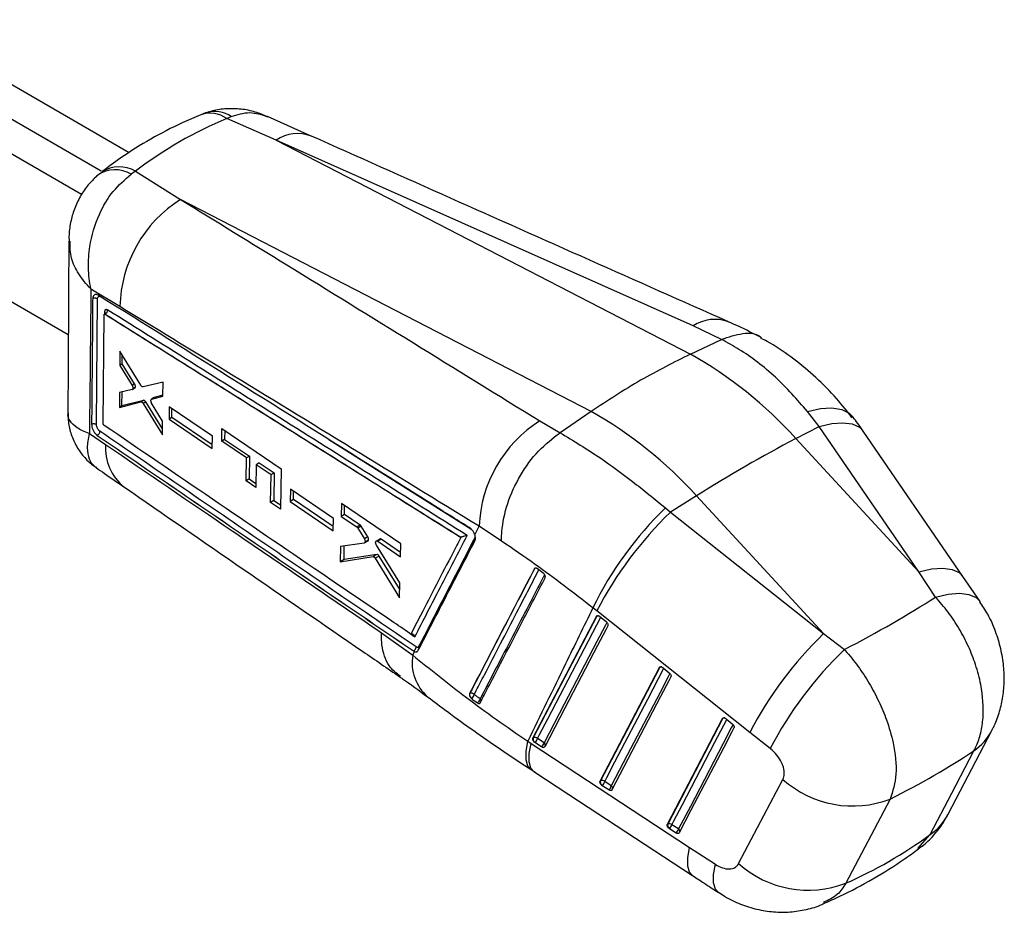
# Model space of a CAD drawing. Extents: x 79 to 836, y 26 to 563.
# Tile 16 of 16: x 691 to 836, y 296 to 427. Entities that reach past the tile are written whole.
import ezdxf

# ---------------------------------------------------------------- set-up
doc = ezdxf.new("R2010")
doc.units = 0
doc.header["$LTSCALE"] = 2
doc.layers.get('0').update_dxf_attribs({"linetype": 'CONTINUOUS'})

msp = doc.modelspace()

# ---------------------------------------------------------------- linework, layer by layer
at = {"color": 7, "linetype": 'CONTINUOUS'}
for p, q in [((706.811247, 407.529172), (672.864094, 427.126233)), ((702.709117, 404.794731), (668.444677, 424.574958)), ((699.7891, 401.377881), (664.02526, 422.023683)), ((639.203725, 414.578278), (697.846912, 380.724647)), ((721.21019, 412.557257), (721.855165, 412.860013)), ((728.463431, 409.381638), (721.21019, 412.557257)), ((733.645555, 409.973106), (727.180059, 412.857328)), ((728.463431, 409.381638), (789.494052, 377.843273)), ((789.922978, 382.004799), (728.463431, 409.381638)), ((707.764834, 404.80354), (707.088238, 404.344261)), ((707.764834, 404.80354), (714.391, 400.639728)), ((774.856687, 369.393302), (714.391, 400.639728)), ((705.452895, 384.843764), (701.175901, 387.442502)), ((701.992146, 367.504696), (702.150906, 385.976643)), ((702.980325, 367.643471), (703.134881, 383.646632)), ((703.199604, 383.760695), (703.179505, 383.749092)), ((703.278208, 383.737427), (703.28072, 383.738878)), ((703.281347, 383.738606), (703.28072, 383.738873)), ((794.106168, 380.021825), (789.922978, 382.004799)), ((789.494052, 377.843273), (794.103906, 380.020753)), ((794.103906, 380.020753), (794.106168, 380.021825)), ((705.441278, 378.296096), (705.424924, 376.19601)), ((708.51789, 373.269581), (705.441278, 378.296096)), ((705.788922, 376.406142), (705.797397, 377.714275)), ((705.788922, 376.406142), (705.424924, 376.19601)), ((705.424924, 376.19601), (707.244976, 373.242279)), ((707.618967, 373.458179), (705.788922, 376.406142)), ((707.618967, 373.458179), (707.244976, 373.242279)), ((707.272077, 372.644277), (707.647482, 372.860994)), ((707.728113, 372.981566), (707.352546, 372.764755)), ((711.800913, 373.736337), (708.872898, 373.026014)), ((711.777445, 371.671197), (711.800913, 373.736337)), ((705.392374, 372.185002), (705.373886, 370.001094)), ((707.238495, 372.630445), (705.392374, 372.185002)), ((705.748824, 370.217541), (705.762152, 372.274226)), ((710.48916, 371.448465), (710.102956, 371.225514)), ((710.13386, 371.238611), (711.777445, 371.671197)), ((710.519842, 371.461433), (710.13386, 371.238611)), ((711.778817, 371.79251), (710.519842, 371.461433)), ((705.373886, 370.001094), (708.526979, 370.819777)), ((705.748824, 370.217541), (705.373886, 370.001094)), ((708.911742, 371.041896), (705.748824, 370.217541)), ((708.911742, 371.041896), (708.526979, 370.819777)), ((709.268038, 370.802773), (708.881512, 370.579636)), ((708.881512, 370.579636), (711.709432, 365.959723)), ((711.720297, 366.852444), (709.268038, 370.802773)), ((711.734062, 367.983408), (710.125948, 370.631964)), ((712.720307, 370.089668), (712.698211, 368.289703)), ((719.069836, 365.769183), (712.720307, 370.089668)), ((713.101958, 368.522781), (712.698211, 368.289703)), ((713.101958, 368.522781), (713.11039, 369.824239)), ((719.050282, 364.504874), (713.101958, 368.522781)), ((774.856687, 369.393302), (770.294847, 366.277455)), ((808.460206, 367.204358), (806.75093, 369.40936)), ((703.127491, 367.354098), (703.105764, 367.371052)), ((711.709432, 365.959723), (711.734062, 367.983408)), ((712.698211, 368.289703), (719.041957, 363.96599)), ((767.330905, 367.999595), (770.28992, 366.274174)), ((805.047345, 365.417582), (808.460206, 367.204358)), ((823.15191, 345.778725), (808.460206, 367.204358)), ((700.953627, 366.162528), (703.348966, 364.528893)), ((702.074522, 365.915928), (702.117846, 365.884769)), ((719.041957, 363.96599), (719.069836, 365.769183)), ((720.458403, 365.021321), (720.48831, 366.907708)), ((720.48831, 366.907708), (729.226234, 360.970935)), ((720.889467, 366.635149), (720.880513, 365.265)), ((770.28992, 366.274174), (770.294847, 366.277455)), ((829.643099, 345.088245), (814.953277, 366.511284)), ((720.880513, 365.265), (720.458403, 365.021321)), ((724.091033, 362.549708), (720.458403, 365.021321)), ((720.880513, 365.265), (724.527686, 362.801782)), ((805.047345, 365.417582), (823.15191, 345.778725)), ((724.527686, 362.801782), (724.091033, 362.549708)), ((724.527686, 362.801782), (724.505841, 359.462988)), ((724.030789, 359.188746), (724.091033, 362.549708)), ((725.543998, 361.561026), (725.481619, 358.198832)), ((725.986545, 361.816503), (725.543998, 361.561026)), ((727.717782, 360.08176), (725.543998, 361.561026)), ((725.986545, 361.816503), (728.169226, 360.342373)), ((727.637956, 355.994278), (727.717782, 360.08176)), ((728.169226, 360.342373), (727.717782, 360.08176)), ((728.169226, 360.342373), (728.142681, 356.28565)), ((729.226234, 360.970935), (729.106844, 354.991507)), ((724.505841, 359.462988), (724.030789, 359.188746)), ((725.481619, 358.198832), (724.030789, 359.188746)), ((724.505841, 359.462988), (725.492717, 358.796479)), ((730.570367, 357.943111), (730.533388, 356.13457)), ((736.917639, 353.621409), (730.570367, 357.943111)), ((731.024715, 356.418207), (731.03254, 357.628428)), ((790.40998, 356.967611), (786.568444, 354.557498)), ((809.127325, 336.66404), (790.40998, 356.967611)), ((728.142681, 356.28565), (727.637956, 355.994278)), ((729.106844, 354.991507), (727.637956, 355.994278)), ((728.142681, 356.28565), (729.119504, 355.625924)), ((731.024715, 356.418207), (730.533388, 356.13457)), ((730.533388, 356.13457), (736.87632, 351.810458)), ((736.891032, 352.455654), (731.024715, 356.418207)), ((738.100122, 355.839046), (738.057119, 353.944937)), ((746.836356, 349.900334), (738.100122, 355.839046)), ((738.537279, 354.222128), (738.545785, 355.536089)), ((738.537279, 354.222128), (738.057119, 353.944937)), ((740.83462, 352.670323), (738.537279, 354.222128)), ((785.819843, 355.194275), (786.568444, 354.557498)), ((786.568444, 354.557498), (809.127325, 336.66404)), ((736.87632, 351.810458), (736.917639, 353.621409)), ((738.057119, 353.944937), (740.345319, 352.387856)), ((740.83462, 352.670323), (740.345319, 352.387856)), ((741.010252, 352.479209), (740.518982, 352.195605)), ((740.518982, 352.195605), (741.465681, 350.63553)), ((741.97685, 350.930621), (741.010252, 352.479209)), ((757.735513, 351.243677), (758.374051, 352.48113)), ((761.687792, 350.272483), (758.374051, 352.48113)), ((741.436888, 350.013911), (737.953661, 349.497337)), ((741.97685, 350.930621), (741.465681, 350.63553)), ((741.485054, 350.030983), (742.006553, 350.332038)), ((742.076692, 350.419899), (741.557103, 350.119947)), ((743.723045, 350.607396), (743.219961, 350.316971)), ((746.686903, 344.132589), (743.244766, 349.708713)), ((743.9366, 350.574994), (743.4348, 350.285311)), ((743.4348, 350.285311), (746.78783, 348.003159)), ((746.804076, 348.638054), (743.9366, 350.574994)), ((746.78783, 348.003159), (746.836356, 349.900334)), ((755.696666, 350.85947), (755.684391, 350.853828)), ((737.953661, 349.497337), (737.899977, 347.246985)), ((738.494344, 347.590106), (738.507223, 349.579434)), ((743.29107, 348.329428), (738.494344, 347.590106)), ((743.29107, 348.329428), (742.742402, 348.012689)), ((737.899977, 347.246985), (742.742402, 348.012689)), ((738.494344, 347.590106), (737.899977, 347.246985)), ((743.630438, 348.092149), (743.079941, 347.774354)), ((743.079941, 347.774354), (746.629276, 341.966238)), ((746.664357, 343.284614), (743.630438, 348.092149)), ((766.517402, 346.232332), (766.535852, 346.242983)), ((767.816929, 345.59166), (766.923609, 346.246476)), ((767.893709, 345.525969), (767.816929, 345.59166)), ((825.604844, 342.049386), (823.15191, 345.778725)), ((746.629276, 341.966238), (746.686903, 344.132589)), ((832.176733, 341.387481), (829.642547, 345.087054)), ((775.70363, 340.013761), (775.131238, 340.461859)), ((798.260934, 322.119529), (775.70363, 340.013761)), ((766.288999, 321.278871), (775.643059, 339.205754)), ((775.643059, 339.205754), (775.70237, 339.239994)), ((776.148828, 339.198332), (776.176072, 339.177267)), ((776.176072, 339.177267), (777.090755, 338.43671)), ((743.970003, 336.80005), (748.589171, 333.503834)), ((809.127325, 336.66404), (812.199613, 334.318268)), ((748.589171, 333.503834), (748.858794, 334.027067)), ((748.710993, 334.119512), (748.700324, 334.113354)), ((748.700324, 334.113354), (748.858794, 334.027067)), ((749.502317, 334.764402), (749.458544, 334.701684)), ((776.195426, 314.928533), (784.936164, 331.681672)), ((784.936164, 331.681672), (784.995469, 331.715908)), ((785.44205, 331.67413), (785.469167, 331.653159)), ((785.469167, 331.653159), (786.383814, 330.912601)), ((756.978064, 327.83449), (756.961892, 327.825154)), ((757.128458, 327.21208), (757.236389, 327.111845)), ((786.101972, 308.578285), (794.229067, 324.157453)), ((794.229067, 324.157453), (794.288362, 324.191683)), ((794.735101, 324.149748), (794.762028, 324.128916)), ((794.762028, 324.128916), (795.676643, 323.388339)), ((801.267028, 319.732497), (798.260934, 322.119529)), ((827.472428, 310.047082), (833.911571, 322.389602)), ((765.549016, 320.810891), (766.016166, 320.505557)), ((766.348347, 321.313132), (766.288999, 321.278871)), ((766.601805, 320.612273), (766.494473, 320.695828)), ((767.57684, 319.987242), (766.601805, 320.612273)), ((767.943838, 320.594578), (766.968823, 321.2196)), ((766.016166, 320.505557), (789.391674, 305.169764)), ((766.026418, 316.629335), (766.626452, 316.239377)), ((776.254781, 314.962799), (776.195426, 314.928533)), ((777.85028, 314.244279), (776.875238, 314.869301)), ((796.6013, 302.783636), (803.132734, 315.191818)), ((776.508263, 314.261953), (776.400803, 314.345626)), ((777.483291, 313.636939), (776.508263, 314.261953)), ((786.161339, 308.612557), (786.101972, 308.578285)), ((786.414856, 307.911737), (786.307202, 307.995581)), ((787.389922, 307.286724), (786.414856, 307.911737)), ((787.756872, 307.894077), (786.781811, 308.519083)), ((789.391674, 305.169764), (793.180078, 302.686868))]:
    msp.add_line(p, q, dxfattribs=at)
at = {"color": 8, "linetype": 'CONTINUOUS'}
for p, q in [((703.188372, 384.058462), (703.185732, 383.752686)), ((736.225815, 365.264589), (757.154317, 352.131461)), ((748.32257, 336.595295), (748.896851, 336.204529)), ((823.015415, 304.996092), (824.83111, 307.064967))]:
    msp.add_line(p, q, dxfattribs=at)
at = {"color": 8, "linetype": 'CONTINUOUS', "flags": 128}
for points in [[(703.20018, 383.757945), (703.22244, 383.766847), (703.260474, 383.75442), (703.280919, 383.738987), (703.281347, 383.738606), (703.281347, 383.738606)], [(806.75093, 369.40936), (808.660469, 369.829968), (810.360385, 369.927115), (811.791675, 369.697452), (812.904719, 369.148948), (813.474917, 368.582913)], [(808.460206, 367.204358), (810.332501, 367.624886), (811.981077, 367.745649), (813.34958, 367.562519), (814.391213, 367.081747), (814.951972, 366.512498)], [(823.15191, 345.778725), (825.024575, 346.199876), (826.673332, 346.320998), (828.041764, 346.137943), (829.083049, 345.65697), (829.64183, 345.089545)], [(825.604844, 342.049386), (827.495303, 342.485617), (829.161351, 342.619338), (830.545385, 342.445898), (831.59946, 341.971325), (832.180833, 341.384682)], [(766.968823, 321.2196), (767.270408, 321.797579), (768.476754, 324.109493), (773.302105, 333.357166), (776.290593, 339.084545)], [(777.19778, 338.329636), (776.935975, 337.827902), (775.729667, 335.515989), (770.90436, 326.268362), (767.943838, 320.594578)], [(775.70237, 339.239994), (775.735666, 339.286993), (775.774283, 339.3174)], [(776.875238, 314.869301), (777.176781, 315.447255), (778.382955, 317.75907), (783.207638, 327.006332), (785.583697, 331.560427)], [(786.490868, 330.805514), (786.229137, 330.303838), (785.02299, 327.992033), (780.198391, 318.74482), (777.85028, 314.244279)], [(784.995469, 331.715908), (785.028783, 331.762913), (785.067382, 331.793315)], [(786.781811, 308.519083), (787.083291, 309.097001), (788.289215, 311.408671), (793.112911, 320.655338), (794.876581, 324.036157)], [(794.288362, 324.191683), (794.321693, 324.238703), (794.360257, 324.2691)], [(795.783724, 323.281243), (795.522068, 322.77966), (794.316182, 320.468012), (789.49261, 311.221422), (787.756872, 307.894077)], [(766.037517, 316.624968), (765.563588, 317.147137), (765.29257, 318.056848), (765.287649, 319.291598), (765.549016, 320.810891)], [(766.45481, 316.352137), (766.00341, 316.858809), (765.740655, 317.762771), (765.744944, 318.991808), (766.016166, 320.505557)], [(789.830657, 301.018217), (789.379513, 301.524393), (789.116634, 302.427949), (789.120737, 303.656503), (789.391674, 305.169764)], [(793.629205, 298.529286), (793.182501, 299.024861), (792.912098, 299.930143), (792.911282, 301.164455), (793.180078, 302.686868)]]:
    msp.add_lwpolyline(points, dxfattribs=at)
at = {"color": 7, "linetype": 'CONTINUOUS', "flags": 128}
for points in [[(775.70237, 339.239994), (771.008076, 330.243452), (766.348347, 321.313132)], [(777.331903, 337.822442), (777.030323, 337.244466), (775.824025, 334.932555), (770.998766, 325.684925), (768.038282, 320.011142)], [(784.995469, 331.715908), (780.607845, 323.306229), (776.254781, 314.962799)], [(786.624994, 330.298337), (786.32346, 329.720388), (785.117324, 327.40859), (780.292806, 318.161367), (777.944736, 313.660825)], [(794.288362, 324.191683), (790.207556, 316.368977), (786.161339, 308.612557)], [(795.917842, 322.774092), (795.616375, 322.196181), (794.410508, 319.884538), (789.587042, 310.637949), (787.851331, 307.310609)], [(824.83111, 307.064967), (828.017156, 313.179398), (831.257889, 319.398783)], [(766.455171, 316.35191), (771.596488, 312.979227), (789.8311, 301.018108)], [(818.940473, 312.295764), (815.646513, 306.042899), (812.405287, 299.890105)]]:
    msp.add_lwpolyline(points, dxfattribs=at)
at = {"color": 8, "linetype": 'CONTINUOUS'}
for centre, radius, start, end in [((719.417651, 409.234976), 4.368337, 56.08268737, 106.45485523), ((718.742042, 409.12464), 4.227838, 54.28281267, 109.04365616), ((731.630407, 404.655777), 5.688893, 69.16192359, 123.82751654), ((705.349999, 400.564307), 4.878783, 60.33244525, 121.971669), ((793.091137, 377.282874), 5.686282, 69.41558062, 123.85949781), ((710.519912, 363.930904), 7.195835, 175.23311051, 231.41974859), ((766.70118, 346.161609), 0.184269, 120.44190862, 153.79385587), ((766.760088, 345.822828), 0.476247, 80.03631146, 118.08878667), ((775.922144, 338.833008), 0.462535, 84.2999035, 118.36926157), ((749.02466, 334.42943), 0.512228, 1.27310886, 32.10748355), ((749.144393, 334.479614), 0.457399, 9.10254582, 38.50816103), ((755.238318, 332.412868), 6.738054, 170.68215785, 228.48908148), ((785.216545, 331.305121), 0.466498, 82.50612215, 118.28805151), ((758.210252, 326.715195), 0.456201, 1.18510535, 47.30370476), ((794.509444, 323.781042), 0.466372, 82.51995407, 118.29722401), ((826.525602, 326.269712), 8.342913, 304.55675562, 332.30153043), ((767.68069, 320.229436), 0.450083, 352.24645574, 54.22073182), ((777.588814, 313.88039), 0.448085, 351.17207734, 54.30154533), ((820.088069, 313.926343), 8.341158, 304.65480847, 332.28746834), ((787.495418, 307.530176), 0.448087, 351.17282705, 54.30365895)]:
    msp.add_arc(centre, radius, start, end, dxfattribs=at)
at = {"color": 7, "linetype": 'CONTINUOUS'}
for centre, radius, start, end in [((704.727216, 400.49932), 4.511983, 58.447603, 124.32589537), ((724.549067, 384.465028), 19.099927, 122.12972385, 178.86379776), ((703.072341, 383.850116), 0.238478, 3.80702189, 60.88820148), ((759.90577, 324.860576), 60.684699, 41.9377987, 60.81874685), ((745.268404, 316.410605), 60.684699, 41.9377987, 60.81874685), ((777.513217, 351.778566), 19.152057, 122.1174346, 177.89771863), ((906.437629, 172.882741), 217.599758, 117.77162537, 122.2229981), ((821.900441, 317.773637), 51.98186, 133.9555262, 154.12149866), ((825.181966, 314.381374), 55.723649, 133.8638256, 152.61346154), ((847.724456, 296.49616), 55.706347, 133.85754647, 152.6146888), ((748.369714, 334.764727), 0.729913, 297.87604374, 355.65998031), ((850.900466, 293.920442), 55.944082, 133.77097235, 152.52314527), ((757.218939, 327.309155), 0.577925, 42.26375496, 114.63222328), ((757.5895, 327.652858), 0.637844, 163.45551176, 223.71270667), ((756.651833, 327.957689), 1.028182, 304.64807497, 345.36081418), ((757.505503, 327.312064), 1.047297, 305.61233121, 345.53626924), ((766.95672, 321.131197), 0.634995, 163.35060535, 223.2849026), ((766.588022, 320.798264), 0.567921, 47.8929282, 114.96230893), ((765.658097, 321.597133), 1.364014, 313.77761483, 343.93181284), ((766.633186, 320.972021), 1.363917, 313.77831071, 343.93458835), ((776.862989, 314.780838), 0.634843, 163.34412874, 223.27833886), ((776.494472, 314.447962), 0.567899, 47.89575624, 114.96512265), ((775.564347, 315.246833), 1.364172, 313.78332418, 343.93376632), ((813.410777, 326.702983), 15.431963, 228.23908262, 290.99751701), ((776.539724, 314.621643), 1.363803, 313.77784554, 343.93669085), ((786.769536, 308.430615), 0.634829, 163.34549892, 223.25739638), ((786.401057, 308.097727), 0.567903, 47.89774306, 114.96790304), ((785.471269, 308.896375), 1.36377, 313.78040896, 343.93940557), ((786.445678, 308.271745), 1.364501, 313.78913032, 343.93182734), ((806.876136, 314.296944), 15.431414, 228.25328244, 290.99613031)]:
    msp.add_arc(centre, radius, start, end, dxfattribs=at)
for centre, major_axis, ratio, start_param, end_param in [((791.726942, 271.950485), (-76.745863, 137.590926), 0.6153948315, 6.2118623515, 6.3721087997), ((707.433356, 373.278383), (-0.205888, 0.421771), 0.5347049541, 3.03531282, 3.7080365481), ((740.83214, 352.294394), (-0.201553, 0.41289), 0.5347049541, 4.9050020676, 5.5349897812), ((741.793276, 350.747766), (-0.205066, 0.420086), 0.5347049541, 2.9789593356, 3.6011413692), ((718.317096, 341.818767), (131.02784, 30.822469), 0.2868799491, 5.4414622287, 5.6011234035), ((718.317096, 341.818767), (136.038409, 11.195028), 0.3959432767, 5.5118124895, 5.6585165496), ((767.651081, 435.511129), (-34.454084, 139.139941), 0.6616607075, 3.2561780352, 3.4042944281)]:
    msp.add_ellipse(centre, major_axis=major_axis, ratio=ratio, start_param=start_param, end_param=end_param, dxfattribs=at)
for points, knots in [([(718.528212, 413.534684), (718.21316, 413.442769), (717.811089, 413.325467), (717.437005, 413.137829), (717.356043, 413.097218)], [0, 0, 0, 0, 0.783572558, 1, 1, 1, 1]), ([(727.173218, 412.839691), (726.588588, 413.083867), (725.343856, 413.60374), (723.307008, 413.998682), (721.17864, 414.049753), (719.442751, 413.842282), (718.487412, 413.487365), (718.190388, 413.377018)], [0, 0, 0, 0, 0.2058660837, 0.4383083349, 0.6697417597, 0.897319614, 1, 1, 1, 1]), ([(717.364355, 413.121839), (716.446892, 412.731106), (713.924185, 411.656726), (709.956082, 409.581171), (706.01593, 407.131416), (703.695942, 405.397528), (702.767146, 404.703375)], [0, 0, 0, 0, 0.1766418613, 0.4857040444, 0.7941041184, 1, 1, 1, 1]), ([(795.090084, 382.607914), (788.280589, 385.636293), (767.783663, 394.751867), (747.320221, 403.88428), (733.65515, 409.982721)], [0, 0, 0, 0, 0.3322202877, 1, 1, 1, 1]), ([(702.205662, 404.202026), (701.770997, 403.810269), (700.829982, 402.962147), (699.702103, 401.341025), (698.786899, 399.495405), (698.202882, 397.505721), (697.924065, 395.825219), (697.949668, 394.80672), (697.95773, 394.48601)], [0, 0, 0, 0, 0.15959378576, 0.34550815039, 0.53647987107, 0.7213644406, 0.9122618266, 1, 1, 1, 1]), ([(701.175901, 387.442502), (701.17387, 387.451938), (700.95579, 388.465127), (700.72028, 390.532662), (700.966629, 394.300705), (702.142403, 398.259821), (704.331235, 401.976993), (706.177284, 403.56208), (707.088238, 404.344261)], [0, 0, 0, 0, 0.0015931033, 0.1710505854, 0.332209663, 0.5873878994, 0.7963916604, 1, 1, 1, 1]), ([(702.311734, 404.319251), (702.268576, 404.288964), (702.144494, 404.20189), (702.033474, 404.097625), (701.961069, 404.029627)], [0, 0, 0, 0, 0.3478237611, 1, 1, 1, 1]), ([(714.391, 400.639728), (719.602619, 397.431773), (737.263966, 386.560524), (754.899425, 375.673799), (767.330905, 367.999595)], [0, 0, 0, 0, 0.2950861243, 1, 1, 1, 1]), ([(697.918799, 394.492834), (697.914561, 393.446738), (697.880334, 384.998457), (697.828278, 376.539599), (697.782667, 369.128146)], [0, 0, 0, 0, 0.1238235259, 1, 1, 1, 1]), ([(701.175901, 387.442502), (701.142503, 383.878183), (701.076037, 376.78486), (700.994295, 369.691534), (700.953627, 366.162528)], [0, 0, 0, 0, 0.5024892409, 1, 1, 1, 1]), ([(701.436461, 386.013305), (701.434346, 385.736748), (701.42377, 384.353963), (701.375657, 378.198765), (701.322161, 372.31822), (701.278732, 367.5443)], [0, 0, 0, 0, 0.0449322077, 0.2246606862, 1, 1, 1, 1]), ([(702.263434, 386.527847), (702.16728, 386.575737), (701.975092, 386.671459), (701.723445, 386.641241), (701.537428, 386.482612), (701.449077, 386.250405), (701.439657, 386.073962), (701.436455, 386.013981)], [0, 0, 0, 0, 0.2220799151, 0.4438862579, 0.6651385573, 0.8861661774, 1, 1, 1, 1]), ([(702.150909, 385.977314), (702.126658, 385.991896), (702.078157, 386.021059), (701.987829, 386.052869), (701.889282, 386.074104), (701.785204, 386.083133), (701.680326, 386.079809), (701.579249, 386.064059), (701.497332, 386.040663), (701.453232, 386.020843), (701.436461, 386.013305)], [0, 0, 0, 0, 0.1313428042, 0.2626789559, 0.3940304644, 0.5253649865, 0.6567081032, 0.7880507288, 0.9193957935, 1, 1, 1, 1]), ([(702.150898, 385.976648), (702.154002, 386.023853), (702.16177, 386.141982), (702.227146, 386.283755), (702.348032, 386.368977), (702.499062, 386.373617), (702.607916, 386.317385), (702.658005, 386.29151)], [0, 0, 0, 0, 0.147098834, 0.3681104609, 0.5894719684, 0.8110956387, 1, 1, 1, 1]), ([(702.52714, 386.539086), (702.489005, 386.553677), (702.410955, 386.583541), (702.31335, 386.546692), (702.263434, 386.527847)], [0, 0, 0, 0, 0.4885939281, 1, 1, 1, 1]), ([(757.052771, 352.205702), (756.833079, 352.343613), (755.734597, 353.03318), (751.120703, 355.929188), (733.092594, 367.242217), (715.917684, 377.986227), (702.263733, 386.52765)], [0, 0, 0, 0, 0.01204122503, 0.06020717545, 0.25287037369, 1, 1, 1, 1]), ([(703.652566, 384.348471), (703.62452, 384.36408), (703.542895, 384.409509), (703.414207, 384.428608), (703.291113, 384.375426), (703.206341, 384.251401), (703.19437, 384.122923), (703.188364, 384.058467)], [0, 0, 0, 0, 0.1156524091, 0.3365940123, 0.5572956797, 0.7779007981, 1, 1, 1, 1]), ([(758.374051, 352.48113), (745.945666, 360.105429), (728.315317, 370.920918), (710.661719, 381.671674), (705.452895, 384.843764)], [0, 0, 0, 0, 0.7049426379, 1, 1, 1, 1]), ([(703.134882, 383.646633), (703.136775, 383.666618), (703.140561, 383.70659), (703.166992, 383.74524), (703.205395, 383.761782), (703.245053, 383.755753), (703.26995, 383.741992), (703.278208, 383.737427)], [0, 0, 0, 0, 0.2227392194, 0.4455088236, 0.6680157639, 0.8898911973, 1, 1, 1, 1]), ([(703.311277, 383.886262), (703.310637, 383.883718), (703.309096, 383.877588), (703.28218, 383.820861), (703.228448, 383.784399), (703.196953, 383.763027)], [0, 0, 0, 0, 0.2269072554, 0.5468652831, 1, 1, 1, 1]), ([(703.278208, 383.737427), (712.070388, 378.22769), (729.549472, 367.274189), (747.007802, 356.30526), (755.684391, 350.853828)], [0, 0, 0, 0, 0.5030115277, 1, 1, 1, 1]), ([(703.28072, 383.738878), (712.01317, 378.268289), (729.494876, 367.316583), (746.958763, 356.351699), (755.695776, 350.860029), (755.696666, 350.85947)], [0, 0, 0, 0, 0.4994938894, 0.9999490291, 1, 1, 1, 1]), ([(703.281347, 383.738606), (703.331273, 383.769877), (703.431123, 383.832419), (703.554704, 383.992045), (703.639371, 384.174504), (703.648168, 384.290482), (703.652566, 384.348471)], [0, 0, 0, 0, 0.2500004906, 0.4999979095, 0.7499995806, 1, 1, 1, 1]), ([(756.605747, 351.121122), (747.687662, 356.724425), (730.048033, 367.807543), (712.385456, 378.875937), (703.652566, 384.348471)], [0, 0, 0, 0, 0.5055710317, 1, 1, 1, 1]), ([(799.822167, 380.341901), (798.759361, 380.890557), (797.23014, 381.679992), (795.587406, 382.387574), (795.086371, 382.603388)], [0, 0, 0, 0, 0.6949991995, 1, 1, 1, 1]), ([(794.106168, 380.021825), (795.14485, 380.379398), (797.222213, 381.094542), (799.261089, 380.947084), (799.94046, 380.290137), (799.955606, 380.27549)], [0, 0, 0, 0, 0.4943636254, 0.9887269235, 1, 1, 1, 1]), ([(813.3332, 368.483685), (812.460378, 369.582735), (810.682639, 371.821248), (807.648327, 374.815198), (804.339339, 377.474997), (801.737557, 379.265514), (800.19535, 380.026873), (799.894683, 380.175307)], [0, 0, 0, 0, 0.23009889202, 0.46865854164, 0.70654558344, 0.94278835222, 1, 1, 1, 1]), ([(806.75093, 369.40936), (805.212814, 371.151448), (802.094887, 374.682844), (797.696985, 378.008308), (794.956738, 379.543091), (794.103906, 380.020753)], [0, 0, 0, 0, 0.4014119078, 0.8137047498, 1, 1, 1, 1]), ([(789.494052, 377.843273), (787.047519, 376.6233), (782.154454, 374.183355), (777.289276, 370.989986), (774.856687, 369.393302)], [0, 0, 0, 0, 0.5000000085, 1, 1, 1, 1]), ([(707.244976, 373.242279), (707.269961, 373.195849), (707.319936, 373.102981), (707.359673, 372.953695), (707.367048, 372.839199), (707.356163, 372.783324), (707.352546, 372.764755)], [0, 0, 0, 0, 0.2864548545, 0.5729695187, 0.8580824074, 1, 1, 1, 1]), ([(707.728113, 372.981566), (707.733729, 373.020338), (707.744961, 373.097882), (707.71813, 373.242653), (707.671764, 373.366437), (707.632459, 373.434734), (707.618967, 373.458179)], [0, 0, 0, 0, 0.2836143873, 0.5672296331, 0.851441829, 1, 1, 1, 1]), ([(708.872898, 373.026014), (708.843452, 373.02416), (708.784566, 373.020453), (708.681753, 373.076851), (708.58916, 373.163342), (708.539327, 373.237625), (708.51789, 373.269581)], [0, 0, 0, 0, 0.2658586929, 0.5316600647, 0.7985237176, 1, 1, 1, 1]), ([(707.352546, 372.764755), (707.34116, 372.730528), (707.32325, 372.676686), (707.283315, 372.656996), (707.268767, 372.649823)], [0, 0, 0, 0, 0.6356937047, 1, 1, 1, 1]), ([(708.526979, 370.819777), (708.556143, 370.822097), (708.614467, 370.826738), (708.716793, 370.771777), (708.809585, 370.686162), (708.859754, 370.61186), (708.881512, 370.579636)], [0, 0, 0, 0, 0.2650792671, 0.5301197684, 0.7962187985, 1, 1, 1, 1]), ([(709.268038, 370.802773), (709.238866, 370.844363), (709.180521, 370.927544), (709.077512, 371.010848), (708.984134, 371.0506), (708.933515, 371.044514), (708.911742, 371.041896)], [0, 0, 0, 0, 0.2661852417, 0.5323701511, 0.798860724, 1, 1, 1, 1]), ([(710.125956, 370.631963), (710.101227, 370.679186), (710.051766, 370.773643), (710.013473, 370.924472), (710.008966, 371.024232), (710.015405, 371.070689), (710.016385, 371.077755)], [0, 0, 0, 0, 0.3150676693, 0.6302033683, 0.9437513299, 1, 1, 1, 1]), ([(710.016385, 371.077755), (710.026086, 371.113245), (710.045486, 371.184222), (710.095897, 371.226053), (710.128254, 371.236756), (710.13386, 371.238611)], [0, 0, 0, 0, 0.4525936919, 0.9051488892, 1, 1, 1, 1]), ([(697.835963, 369.132423), (697.82663, 368.792343), (697.799738, 367.812413), (698.16787, 366.210355), (698.916283, 364.385274), (700.046101, 362.788067), (701.106604, 361.697001), (701.807431, 361.26043), (701.97869, 361.153747)], [0, 0, 0, 0, 0.1085973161, 0.3129200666, 0.5194980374, 0.7361991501, 0.9355358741, 1, 1, 1, 1]), ([(814.946356, 366.502563), (814.686913, 366.890104), (814.212256, 367.599117), (813.699515, 368.249983), (813.467034, 368.545091)], [0, 0, 0, 0, 0.54659117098, 1, 1, 1, 1]), ([(701.278732, 367.544239), (701.294186, 367.551074), (701.337349, 367.570163), (701.418109, 367.593263), (701.519993, 367.609033), (701.62562, 367.612212), (701.730317, 367.602903), (701.829259, 367.581251), (701.919714, 367.548958), (701.968002, 367.51945), (701.992146, 367.504696)], [0, 0, 0, 0, 0.0738002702, 0.2061132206, 0.3384297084, 0.4707497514, 0.6030535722, 0.7353664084, 0.8676803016, 1, 1, 1, 1]), ([(701.278747, 367.544288), (701.287312, 367.416883), (701.30444, 367.162096), (701.447776, 366.739617), (701.660106, 366.348551), (701.883601, 366.072368), (702.026095, 365.955609), (702.074522, 365.915928)], [0, 0, 0, 0, 0.2213708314, 0.4426992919, 0.6641074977, 0.8858448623, 1, 1, 1, 1]), ([(702.507813, 366.485192), (702.460297, 366.522712), (702.354644, 366.606138), (702.20444, 366.804293), (702.080159, 367.048018), (702.00413, 367.294547), (701.995936, 367.438315), (701.992154, 367.50469)], [0, 0, 0, 0, 0.1751773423, 0.389509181, 0.6033615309, 0.8168783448, 1, 1, 1, 1]), ([(703.105764, 367.371052), (703.096555, 367.379805), (703.071124, 367.403975), (703.033386, 367.457552), (703.000157, 367.528577), (702.982834, 367.593385), (702.981038, 367.62946), (702.980342, 367.643461)], [0, 0, 0, 0, 0.1348338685, 0.372339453, 0.6101851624, 0.848709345, 1, 1, 1, 1]), ([(748.313752, 336.593169), (748.256003, 336.632418), (747.325644, 337.264748), (742.905051, 340.269406), (727.886701, 350.478951), (713.765197, 360.103752), (703.127491, 367.354098)], [0, 0, 0, 0, 0.0038298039, 0.061700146, 0.293180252, 1, 1, 1, 1]), ([(702.118198, 365.884527), (709.870981, 360.585186), (725.376569, 349.986489), (740.925732, 339.404404), (748.700324, 334.113354)], [0, 0, 0, 0, 0.4999992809, 1, 1, 1, 1]), ([(702.119713, 365.885624), (702.170406, 365.916319), (702.271792, 365.977711), (702.399774, 366.134631), (702.489643, 366.314049), (702.501868, 366.42807), (702.507981, 366.485081)], [0, 0, 0, 0, 0.2499971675, 0.4999978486, 0.749995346, 1, 1, 1, 1]), ([(702.119889, 365.885503), (709.874717, 360.587292), (725.384398, 349.990852), (740.935453, 339.409965), (748.710993, 334.119512)], [0, 0, 0, 0, 0.4999992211, 1, 1, 1, 1]), ([(749.097534, 334.709491), (741.32213, 340.001061), (725.771547, 350.584048), (710.262316, 361.184861), (702.507813, 366.485192)], [0, 0, 0, 0, 0.5000072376, 1, 1, 1, 1]), ([(761.687792, 350.272483), (761.686554, 350.337744), (761.677749, 350.801996), (761.743497, 352.586667), (762.41864, 355.857573), (764.326433, 360.027067), (767.035415, 363.778846), (769.205084, 365.442398), (770.28992, 366.274174)], [0, 0, 0, 0, 0.0117700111, 0.0837291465, 0.3128050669, 0.5418736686, 0.7709366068, 1, 1, 1, 1]), ([(770.294847, 366.277455), (772.274074, 365.082128), (775.754528, 362.980157), (780.999427, 359.140413), (784.203416, 356.517531), (785.819843, 355.194275)], [0, 0, 0, 0, 0.39513616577, 0.69484352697, 1, 1, 1, 1]), ([(703.348966, 364.528893), (709.554143, 360.295744), (723.075885, 351.071261), (736.633842, 341.810834), (743.970003, 336.80005)], [0, 0, 0, 0, 0.4589036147, 1, 1, 1, 1]), ([(701.956719, 361.130427), (702.362354, 360.847482), (703.718806, 359.90131), (705.079966, 358.963307), (706.034084, 358.305805)], [0, 0, 0, 0, 0.2990411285, 1, 1, 1, 1]), ([(706.033416, 358.305622), (717.76247, 350.212466), (731.2978, 340.872963), (744.86773, 331.550779), (746.678623, 330.306743)], [0, 0, 0, 0, 0.8665510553, 1, 1, 1, 1]), ([(740.345319, 352.387856), (740.379097, 352.361028), (740.441984, 352.31108), (740.494619, 352.232143), (740.518982, 352.195605)], [0, 0, 0, 0, 0.53712258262, 1, 1, 1, 1]), ([(748.896851, 336.204529), (750.155717, 338.641795), (752.723387, 343.61301), (755.294956, 348.586177), (756.605747, 351.121122)], [0, 0, 0, 0, 0.4902755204, 1, 1, 1, 1]), ([(756.605747, 351.121122), (756.604599, 351.120927), (756.532216, 351.108637), (756.374124, 351.076041), (756.128781, 351.011671), (755.923907, 350.946991), (755.788319, 350.898403), (755.724733, 350.871392), (755.696666, 350.85947)], [0, 0, 0, 0, 0.0053221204, 0.3355923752, 0.6405085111, 0.80901313, 0.9156997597, 1, 1, 1, 1]), ([(757.394778, 351.887229), (757.313216, 351.979856), (757.202177, 352.105958), (757.084113, 352.184778), (757.052771, 352.205702)], [0, 0, 0, 0, 0.7345338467, 1, 1, 1, 1]), ([(757.735513, 351.243677), (757.729008, 351.26303), (757.680763, 351.406567), (757.574578, 351.637993), (757.447313, 351.814406), (757.394778, 351.887229)], [0, 0, 0, 0, 0.083836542, 0.6218045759, 1, 1, 1, 1]), ([(757.743635, 350.319644), (757.774788, 350.404728), (757.837094, 350.574893), (757.826718, 350.909393), (757.764173, 351.138634), (757.735513, 351.243677)], [0, 0, 0, 0, 0.3514057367, 0.7027995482, 1, 1, 1, 1]), ([(741.557103, 350.119947), (741.541197, 350.090639), (741.511753, 350.036385), (741.460468, 350.020986), (741.436888, 350.013906)], [0, 0, 0, 0, 0.5402020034, 1, 1, 1, 1]), ([(741.465681, 350.63553), (741.490351, 350.588811), (741.539697, 350.495363), (741.57783, 350.344861), (741.584944, 350.213482), (741.565761, 350.149034), (741.557103, 350.119947)], [0, 0, 0, 0, 0.2622110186, 0.5244839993, 0.785382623, 1, 1, 1, 1]), ([(742.076692, 350.419899), (742.085929, 350.455185), (742.104403, 350.525756), (742.088646, 350.665796), (742.045695, 350.806747), (741.998635, 350.891424), (741.97685, 350.930621)], [0, 0, 0, 0, 0.2587255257, 0.5174385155, 0.7766232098, 1, 1, 1, 1]), ([(743.244766, 349.708713), (743.219793, 349.754586), (743.16984, 349.846344), (743.129766, 349.995778), (743.121184, 350.119042), (743.134915, 350.180339), (743.140338, 350.204552)], [0, 0, 0, 0, 0.27434682, 0.5487648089, 0.8217559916, 1, 1, 1, 1]), ([(743.140338, 350.204552), (743.153754, 350.236075), (743.180583, 350.299115), (743.256736, 350.339649), (743.344664, 350.336745), (743.40651, 350.301454), (743.4348, 350.285311)], [0, 0, 0, 0, 0.2598709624, 0.5196892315, 0.7802970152, 1, 1, 1, 1]), ([(743.9366, 350.574994), (743.902874, 350.593023), (743.835417, 350.629084), (743.761371, 350.632512), (743.732787, 350.608311), (743.726048, 350.602605)], [0, 0, 0, 0, 0.43313884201, 0.86634008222, 1, 1, 1, 1]), ([(755.684391, 350.853828), (755.681481, 350.848196), (755.281718, 350.074201), (753.291688, 346.22932), (750.838315, 341.48063), (748.782967, 337.501551), (748.313752, 336.593169)], [0, 0, 0, 0, 0.0011841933, 0.1627188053, 0.8088574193, 1, 1, 1, 1]), ([(749.409765, 334.209919), (750.797698, 336.894329), (753.573566, 342.263149), (756.353612, 347.634145), (757.743635, 350.319644)], [0, 0, 0, 0, 0.4999998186, 1, 1, 1, 1]), ([(757.83231, 350.875027), (756.4429, 348.189386), (753.664083, 342.818109), (750.889572, 337.44897), (749.502317, 334.764402)], [0, 0, 0, 0, 0.5000004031, 1, 1, 1, 1]), ([(775.131238, 340.461859), (773.708143, 341.560999), (770.840203, 343.776078), (766.299911, 347.147824), (763.335166, 349.156406), (761.687792, 350.272483)], [0, 0, 0, 0, 0.3044235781, 0.6134997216, 1, 1, 1, 1]), ([(743.630438, 348.092149), (743.600962, 348.133489), (743.542013, 348.216167), (743.438568, 348.298094), (743.352577, 348.332876), (743.307093, 348.330326), (743.29107, 348.329428)], [0, 0, 0, 0, 0.2821271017, 0.564238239, 0.846493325, 1, 1, 1, 1]), ([(742.742402, 348.012689), (742.772816, 348.01238), (742.833639, 348.011764), (742.936609, 347.949085), (743.020808, 347.864064), (743.06432, 347.798052), (743.079941, 347.774354)], [0, 0, 0, 0, 0.2803450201, 0.5606285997, 0.8422638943, 1, 1, 1, 1]), ([(766.517402, 346.232332), (764.924068, 343.164052), (761.737401, 337.027489), (758.553729, 330.8926), (756.961892, 327.825154)], [0, 0, 0, 0, 0.4999998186, 1, 1, 1, 1]), ([(766.535852, 346.242983), (764.942141, 343.174537), (763.336221, 340.082585), (760.150399, 333.946271), (758.558133, 330.878631), (756.978064, 327.83449)], [0, 0, 0, 0, 0.4999998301, 0.5038299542, 1, 1, 1, 1]), ([(766.923609, 346.246476), (766.88114, 346.272868), (766.796203, 346.325649), (766.675216, 346.343088), (766.575611, 346.314745), (766.53631, 346.259102), (766.517402, 346.232332)], [0, 0, 0, 0, 0.2547713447, 0.50952602, 0.7640310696, 1, 1, 1, 1]), ([(768.097586, 344.888395), (768.110037, 344.922457), (768.135668, 344.992569), (768.122749, 345.134867), (768.069706, 345.287745), (767.988281, 345.424469), (767.921901, 345.495712), (767.893709, 345.525969)], [0, 0, 0, 0, 0.20175594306, 0.41529636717, 0.6288356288, 0.84236639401, 1, 1, 1, 1]), ([(758.530932, 326.473324), (758.630547, 326.665151), (759.129893, 327.626729), (761.228387, 331.667457), (764.317253, 337.613776), (767.00766, 342.791016), (768.097586, 344.888395)], [0, 0, 0, 0, 0.0312554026, 0.1566755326, 0.6583561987, 1, 1, 1, 1]), ([(831.257889, 319.398783), (831.374584, 319.618354), (831.797862, 320.414783), (832.325449, 321.995663), (832.780555, 324.943259), (832.538435, 328.419511), (831.590712, 332.031517), (830.501601, 334.808526), (829.137392, 337.42153), (827.507181, 339.893447), (826.238959, 341.330737), (825.604844, 342.049386)], [0, 0, 0, 0, 0.0397794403, 0.1442886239, 0.2487973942, 0.4532801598, 0.5694192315, 0.6764344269, 0.7834510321, 0.891724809, 1, 1, 1, 1]), ([(833.885779, 322.404753), (833.972363, 322.55108), (834.445665, 323.350963), (835.002915, 324.940692), (835.552342, 327.156881), (835.774633, 329.481462), (835.690744, 331.934875), (835.274615, 334.461058), (834.489726, 337.033488), (833.472678, 339.38275), (832.55399, 340.754083), (832.149536, 341.357817)], [0, 0, 0, 0, 0.0255875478, 0.1398721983, 0.2516696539, 0.370384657, 0.4906750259, 0.6204027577, 0.7522019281, 0.8909061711, 1, 1, 1, 1]), ([(775.131238, 340.461859), (773.785375, 337.714472), (770.580751, 331.172692), (767.396158, 324.614692), (765.549016, 320.810891)], [0, 0, 0, 0, 0.4199754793, 1, 1, 1, 1]), ([(775.643059, 339.205754), (775.664031, 339.234353), (775.705972, 339.291546), (775.816398, 339.322648), (775.947583, 339.307577), (776.063574, 339.257479), (776.128896, 339.21216), (776.148828, 339.198332)], [0, 0, 0, 0, 0.2233103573, 0.446580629, 0.6714526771, 0.899749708, 1, 1, 1, 1]), ([(777.090755, 338.43671), (777.124312, 338.40665), (777.200055, 338.3388), (777.292113, 338.206615), (777.352198, 338.060315), (777.368874, 337.923835), (777.343879, 337.855286), (777.331903, 337.822442)], [0, 0, 0, 0, 0.1686954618, 0.3807659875, 0.5928435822, 0.8049241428, 1, 1, 1, 1]), ([(746.788502, 330.373492), (746.17472, 330.845932), (744.802166, 331.902411), (744.079586, 334.304093), (743.955703, 336.090141), (743.968133, 336.707214), (743.970003, 336.80005)], [0, 0, 0, 0, 0.35144645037, 0.78591179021, 0.96779135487, 1, 1, 1, 1]), ([(748.896851, 336.204529), (748.896176, 336.206447), (748.891628, 336.21937), (748.862244, 336.296226), (748.794095, 336.417851), (748.673958, 336.539555), (748.547179, 336.607462), (748.423194, 336.628309), (748.3486, 336.604358), (748.313752, 336.593169)], [0, 0, 0, 0, 0.0070961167, 0.0478009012, 0.2878407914, 0.4954351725, 0.6767426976, 0.848984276, 1, 1, 1, 1]), ([(748.858794, 334.027067), (748.941887, 334.004781), (749.108081, 333.960206), (749.298124, 334.041288), (749.376342, 334.159434), (749.409765, 334.209919)], [0, 0, 0, 0, 0.3641197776, 0.728279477, 1, 1, 1, 1]), ([(749.458544, 334.701684), (749.431942, 334.680496), (749.37209, 334.632823), (749.245326, 334.628282), (749.146798, 334.682421), (749.097534, 334.709491)], [0, 0, 0, 0, 0.2857190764, 0.6428633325, 1, 1, 1, 1]), ([(812.199613, 334.318268), (812.239601, 334.273384), (812.921972, 333.50746), (814.200302, 331.905624), (815.870869, 329.372516), (817.292257, 326.702266), (818.534898, 323.741026), (819.595645, 320.040156), (820.044502, 315.774591), (819.309338, 313.458069), (818.940473, 312.295764)], [0, 0, 0, 0, 0.0069222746, 0.1181259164, 0.2293287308, 0.3393855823, 0.4494413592, 0.5883998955, 0.7934816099, 1, 1, 1, 1]), ([(748.589171, 333.503834), (751.158078, 331.429516), (755.044848, 328.291064), (760.875039, 324.02053), (763.991035, 321.880763), (765.549016, 320.810891)], [0, 0, 0, 0, 0.49358383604, 0.74679465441, 1, 1, 1, 1]), ([(784.936164, 331.681672), (784.957139, 331.710265), (784.999085, 331.767442), (785.1095, 331.798546), (785.240678, 331.78348), (785.356707, 331.733356), (785.422076, 331.687991), (785.44205, 331.67413)], [0, 0, 0, 0, 0.2232772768, 0.4464954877, 0.6712826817, 0.8995585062, 1, 1, 1, 1]), ([(786.383814, 330.912601), (786.417416, 330.882497), (786.493201, 330.8146), (786.585263, 330.682349), (786.645306, 330.536052), (786.661945, 330.399639), (786.636958, 330.331138), (786.624994, 330.298337)], [0, 0, 0, 0, 0.1689276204, 0.3809910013, 0.5930727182, 0.8051494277, 1, 1, 1, 1]), ([(746.706209, 330.266288), (746.828464, 330.188002), (748.15999, 329.335372), (749.51558, 328.304798), (750.746705, 327.368847)], [0, 0, 0, 0, 0.0918161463, 1, 1, 1, 1]), ([(750.775409, 327.371253), (751.739993, 326.642654), (753.901078, 325.01028), (757.490612, 322.418545), (761.492257, 319.643451), (764.341023, 317.712941), (765.906999, 316.713701), (766.040333, 316.628621)], [0, 0, 0, 0, 0.21067232, 0.4719966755, 0.7236362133, 0.9764690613, 1, 1, 1, 1]), ([(756.961892, 327.825154), (756.948839, 327.788833), (756.922733, 327.716191), (756.936666, 327.569034), (756.989395, 327.414295), (757.061119, 327.292325), (757.112847, 327.230683), (757.128458, 327.21208)], [0, 0, 0, 0, 0.22549375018, 0.4509914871, 0.67658252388, 0.90239372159, 1, 1, 1, 1]), ([(757.236389, 327.111845), (757.480625, 326.929654), (757.772551, 326.711886), (758.067205, 326.495919), (758.115342, 326.460637)], [0, 0, 0, 0, 0.836632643, 1, 1, 1, 1]), ([(758.519607, 327.050483), (758.351402, 327.174183), (758.059128, 327.389125), (757.769558, 327.60584), (757.646636, 327.697835)], [0, 0, 0, 0, 0.5755027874, 1, 1, 1, 1]), ([(758.115342, 326.460637), (758.120326, 326.457058), (758.167158, 326.423429), (758.259283, 326.37697), (758.379819, 326.361746), (758.476119, 326.394241), (758.513608, 326.44833), (758.530932, 326.473324)], [0, 0, 0, 0, 0.0299415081, 0.2813372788, 0.5327096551, 0.7840728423, 1, 1, 1, 1]), ([(794.229067, 324.157453), (794.250031, 324.18605), (794.291955, 324.243238), (794.402371, 324.274324), (794.533534, 324.259244), (794.649632, 324.209087), (794.715059, 324.163662), (794.735101, 324.149748)], [0, 0, 0, 0, 0.223192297, 0.4463312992, 0.6710740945, 0.8992405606, 1, 1, 1, 1]), ([(795.676643, 323.388339), (795.710307, 323.358173), (795.78615, 323.290211), (795.878207, 323.157867), (795.938197, 323.01157), (795.954743, 322.875273), (795.929784, 322.806834), (795.917842, 322.774092)], [0, 0, 0, 0, 0.1692501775, 0.3813077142, 0.5934006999, 0.8054754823, 1, 1, 1, 1]), ([(766.494473, 320.695828), (766.45388, 320.738408), (766.372683, 320.823581), (766.291742, 320.974779), (766.254681, 321.120656), (766.262926, 321.221519), (766.283621, 321.267041), (766.288999, 321.278871)], [0, 0, 0, 0, 0.2320642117, 0.4641896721, 0.6941974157, 0.9205300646, 1, 1, 1, 1]), ([(768.038282, 320.011142), (768.01708, 319.982178), (767.974678, 319.924254), (767.863229, 319.892775), (767.731461, 319.90809), (767.631824, 319.952596), (767.581582, 319.984254), (767.57684, 319.987242)], [0, 0, 0, 0, 0.2436533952, 0.4872925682, 0.7309568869, 0.9746066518, 1, 1, 1, 1]), ([(803.132722, 315.191811), (803.133437, 315.193166), (803.254931, 315.423462), (803.392418, 315.97513), (803.272783, 316.862251), (802.903615, 317.813015), (802.279084, 318.816443), (801.610196, 319.421881), (801.267028, 319.732497)], [0, 0, 0, 0, 0.001203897, 0.2046375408, 0.4080480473, 0.5466783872, 0.7674266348, 1, 1, 1, 1]), ([(776.400803, 314.345626), (776.360221, 314.388212), (776.279042, 314.473401), (776.198109, 314.624604), (776.161114, 314.770459), (776.169376, 314.871266), (776.190061, 314.916741), (776.195426, 314.928533)], [0, 0, 0, 0, 0.23210437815, 0.46430118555, 0.69435824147, 0.92074325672, 1, 1, 1, 1]), ([(777.944736, 313.660825), (777.943323, 313.658198), (777.924672, 313.623534), (777.871353, 313.571064), (777.760137, 313.541472), (777.626335, 313.561287), (777.530758, 313.606641), (777.484302, 313.636293), (777.483291, 313.636939)], [0, 0, 0, 0, 0.0199751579, 0.2636288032, 0.5072644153, 0.7509064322, 0.9945774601, 1, 1, 1, 1]), ([(823.046662, 304.951364), (823.321047, 305.136989), (824.227414, 305.750161), (825.509069, 307.103478), (826.715604, 308.632979), (827.244309, 309.686321), (827.432479, 310.061212)], [0, 0, 0, 0, 0.1454815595, 0.4805658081, 0.8151301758, 1, 1, 1, 1]), ([(786.307202, 307.995581), (786.266636, 308.038176), (786.185483, 308.123385), (786.104609, 308.274583), (786.067648, 308.420431), (786.075989, 308.521109), (786.096636, 308.566542), (786.101972, 308.578285)], [0, 0, 0, 0, 0.23216639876, 0.46444690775, 0.69459268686, 0.92106213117, 1, 1, 1, 1]), ([(787.851331, 307.310609), (787.849895, 307.307936), (787.831239, 307.273212), (787.77783, 307.220761), (787.666576, 307.191265), (787.532742, 307.211146), (787.437267, 307.256494), (787.390864, 307.286122), (787.389922, 307.286724)], [0, 0, 0, 0, 0.0203172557, 0.2639679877, 0.507640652, 0.7512948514, 0.9949461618, 1, 1, 1, 1]), ([(809.161132, 296.905422), (809.952517, 297.255024), (812.401786, 298.337012), (816.394404, 300.481357), (820.224108, 302.859177), (822.400768, 304.437328), (823.073022, 304.924734)], [0, 0, 0, 0, 0.1630181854, 0.5045277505, 0.8469750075, 1, 1, 1, 1]), ([(793.180078, 302.686868), (793.189194, 302.680924), (793.533792, 302.456258), (794.241859, 302.10715), (795.092466, 301.961361), (795.817339, 302.061466), (796.308349, 302.326749), (796.523953, 302.663006), (796.6013, 302.783636)], [0, 0, 0, 0, 0.00666211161, 0.2518137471, 0.49718630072, 0.6319883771, 0.86797843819, 1, 1, 1, 1]), ([(789.831031, 301.018266), (790.384994, 300.65474), (791.651196, 299.823825), (792.918212, 298.996053), (793.630908, 298.530431)], [0, 0, 0, 0, 0.4374999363, 1, 1, 1, 1]), ([(793.658359, 298.573717), (793.948088, 298.366862), (794.948663, 297.652495), (796.848834, 296.795747), (799.268607, 296.007749), (801.73185, 295.623239), (804.191299, 295.60185), (806.583777, 295.9995), (808.262849, 296.442222), (809.064344, 296.867514), (809.1534, 296.914769)], [0, 0, 0, 0, 0.0652414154, 0.2253099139, 0.381434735, 0.5340172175, 0.6841486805, 0.8329051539, 0.9814337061, 1, 1, 1, 1])]:
    msp.add_open_spline(points, degree=3, knots=knots, dxfattribs=at)
at = {"color": 8, "linetype": 'CONTINUOUS'}
for points, knots in [([(721.855165, 412.860013), (722.774811, 413.148942), (724.593811, 413.720425), (726.318795, 413.127235), (727.171666, 412.833948)], [0, 0, 0, 0, 0.5055774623, 1, 1, 1, 1]), ([(701.175901, 387.442502), (701.169432, 387.449097), (700.474792, 388.157225), (699.333139, 389.628132), (698.105062, 392.037038), (698.105715, 393.645131), (698.106056, 394.484896)], [0, 0, 0, 0, 0.00313368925, 0.33648120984, 0.65350235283, 1, 1, 1, 1]), ([(700.953627, 366.162528), (700.947258, 366.164584), (700.237876, 366.393555), (699.049821, 366.934521), (698.108398, 367.901018), (697.747709, 368.648972), (697.818623, 369.053224), (697.831455, 369.126379)], [0, 0, 0, 0, 0.0031694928, 0.353004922, 0.6846645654, 0.9429360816, 1, 1, 1, 1]), ([(700.953627, 366.162528), (700.951744, 366.155675), (700.742077, 365.392563), (700.53198, 363.998874), (700.828022, 362.476817), (701.347088, 361.552902), (701.833925, 361.26713), (701.988344, 361.176487)], [0, 0, 0, 0, 0.0029824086, 0.3321065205, 0.6441397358, 0.8871253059, 1, 1, 1, 1]), ([(749.458544, 334.701684), (751.705721, 339.061923), (754.488151, 344.460723), (757.274623, 349.861912), (757.810653, 350.900933)], [0, 0, 0, 0, 0.80763107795, 1, 1, 1, 1]), ([(757.646636, 327.697835), (757.746449, 327.890246), (758.245518, 328.85231), (760.341945, 332.892999), (762.937906, 337.895089), (765.616196, 343.054226), (766.696167, 345.13418), (767.177191, 346.060599)], [0, 0, 0, 0, 0.0314396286, 0.1571994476, 0.6602385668, 0.8486689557, 1, 1, 1, 1]), ([(768.023243, 345.353913), (767.942665, 345.1988), (767.462099, 344.273697), (765.38189, 340.268589), (762.782906, 335.263603), (760.096046, 330.087825), (759.008046, 327.991565), (758.519607, 327.050483)], [0, 0, 0, 0, 0.0254206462, 0.1516099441, 0.6563677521, 0.8457320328, 1, 1, 1, 1]), ([(748.710993, 334.119512), (748.800091, 334.074871), (748.978389, 333.985536), (749.172044, 333.986009), (749.251902, 334.044), (749.270942, 334.057826)], [0, 0, 0, 0, 0.4320480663, 0.8645883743, 1, 1, 1, 1]), ([(812.405287, 299.890105), (812.028876, 299.300861), (811.176741, 297.966904), (809.829178, 297.387227), (809.076869, 297.063609)], [0, 0, 0, 0, 0.4417267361, 1, 1, 1, 1])]:
    msp.add_open_spline(points, degree=3, knots=knots, dxfattribs=at)

doc.saveas('drawing.dxf')
